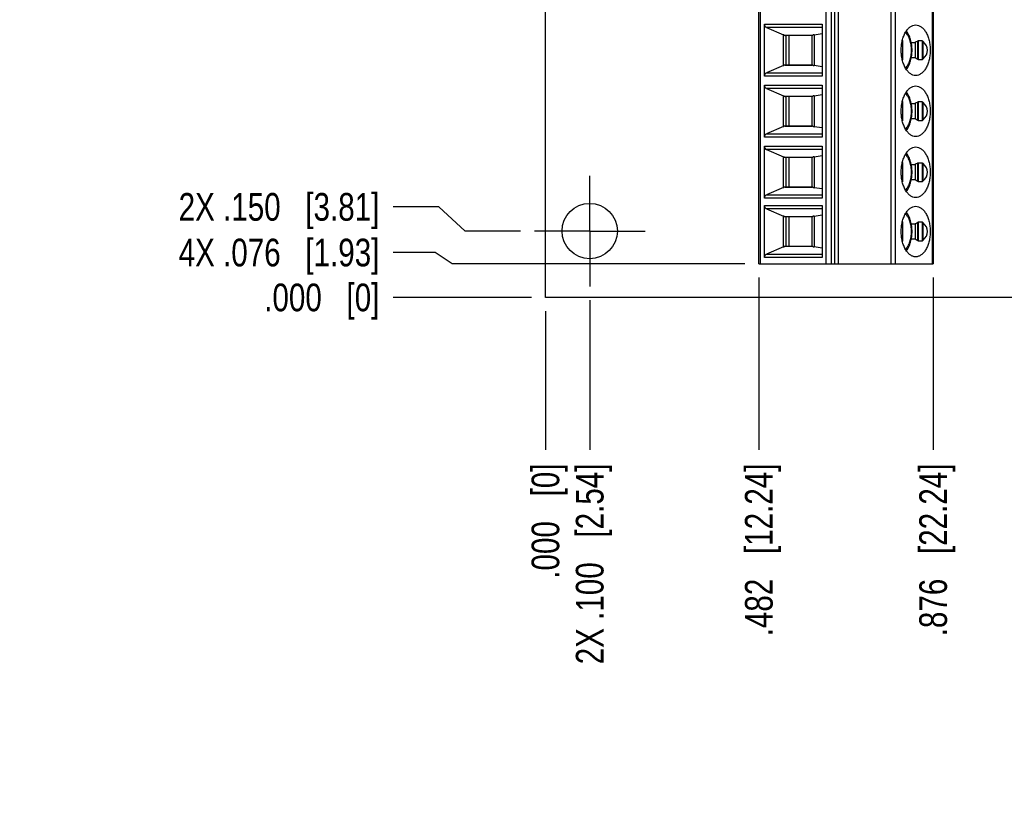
# Model space of a CAD drawing. Header units: inches. Extents: x 0 to 22, y 0 to 17.
# Tile 3 of 20: x 8.7 to 13.1, y 3.6 to 7.1. Entities that reach past the tile are written whole.
import ezdxf

# ---------------------------------------------------------------- set-up
doc = ezdxf.new("R2010")
doc.units = ezdxf.units.IN
doc.header["$LTSCALE"] = 1.21
doc.header["$MEASUREMENT"] = 0
doc.linetypes.add('CENTER', pattern=[0.6, 0.375, -0.075, 0.075, -0.075])
doc.layers.get('0').update_dxf_attribs({"linetype": 'CONTINUOUS'})
doc.layers.add('02___PRT_ALL_AXES', color=7, linetype='CONTINUOUS')
doc.layers.add('DIMENSIONS', color=7, linetype='CONTINUOUS')
doc.styles.get("Standard").update_dxf_attribs({"font": 'txt', "width": 0.8})
doc.dimstyles.new('DIMSTYLE_2', dxfattribs={"dimtxt": 0.125, "dimasz": 0.18, "dimexe": 0.125, "dimexo": 0.0625, "dimgap": 0.03125, "dimtad": 0, "dimtih": 1, "dimtoh": 1, "dimdec": 3, "dimlfac": 0.5, "dimzin": 4, "dimdsep": 46, "dimtxsty": 'STANDARD', "dimblk": '_FILLED', "dimblk1": '_FILLED', "dimblk2": '_FILLED', "dimcen": 0.09, "dimadec": 0, "dimazin": 0, "dimtp": 0.001, "dimtm": 0.001, "dimtfac": 1, "dimtdec": 3, "dimtofl": 0, "dimtmove": 0, "dimatfit": 3, "dimldrblk": '_FILLED', "dimfxl": 1, "dimtolj": 1, "dimtzin": 4, "dimarcsym": 0})

# ---------------------------------------------------------------- blocks, each defined once
blk = doc.blocks.new('*D4')
at = {"layer": 'DIMENSIONS', "color": 2, "linetype": 'CONTINUOUS'}
for p, q in [((10.5721, 6.2697), (10.3659, 6.2697)), ((10.6909, 6.1605), (10.5721, 6.2697)), ((10.9409, 6.1605), (10.6909, 6.1605))]:
    blk.add_line(p, q, dxfattribs=at)
at = {"layer": 'DIMENSIONS', "color": 2, "linetype": 'CONTINUOUS', "insert": (10.3034, 6.3322), "char_height": 0.125, "width": 1.425, "attachment_point": 3, "line_spacing_factor": 0.9}
blk.add_mtext('2X .150{\\Ftxt.shx;\\W1.000000;\\H0.125000; }[3.81]', dxfattribs=at)
blk = doc.blocks.new('_FILLED')
at = {"color": 0, "linetype": 'BYBLOCK'}
blk.add_solid([(0, 0), (-1, 0.174), (-1, -0.174)], dxfattribs=at)
blk = doc.blocks.new('*D5')
at = {"layer": 'DIMENSIONS', "color": 2, "linetype": 'CONTINUOUS'}
blk.add_line((10.9909, 5.8605), (10.3659, 5.8605), dxfattribs=at)
at = {"layer": 'DIMENSIONS', "color": 2, "linetype": 'CONTINUOUS', "insert": (10.3034, 5.923), "char_height": 0.125, "width": 0.825, "attachment_point": 3, "line_spacing_factor": 0.9}
blk.add_mtext('.000{\\Ftxt.shx;\\W1.000000;\\H0.125000; }[0]', dxfattribs=at)
blk = doc.blocks.new('*D6')
at = {"layer": 'DIMENSIONS', "color": 2, "linetype": 'CONTINUOUS'}
for p, q in [((10.5559, 6.0634), (10.3659, 6.0634)), ((10.6319, 6.0126), (10.5559, 6.0634)), ((11.9549, 6.0126), (10.6319, 6.0126))]:
    blk.add_line(p, q, dxfattribs=at)
at = {"layer": 'DIMENSIONS', "color": 2, "linetype": 'CONTINUOUS', "insert": (10.3034, 6.1259), "char_height": 0.125, "width": 1.425, "attachment_point": 3, "line_spacing_factor": 0.9}
blk.add_mtext('4X .076{\\Ftxt.shx;\\W1.000000;\\H0.125000; }[1.93]', dxfattribs=at)
blk = doc.blocks.new('*D7')
at = {"layer": 'DIMENSIONS', "color": 2, "linetype": 'CONTINUOUS'}
blk.add_line((11.4318, 9.1404), (10.3659, 9.1404), dxfattribs=at)
at = {"layer": 'DIMENSIONS', "color": 2, "linetype": 'CONTINUOUS', "insert": (10.3034, 9.2029), "char_height": 0.125, "width": 1.625, "attachment_point": 3, "line_spacing_factor": 0.9}
blk.add_mtext('2X 1.640{\\Ftxt.shx;\\W1.000000;\\H0.125000; }[41.65]', dxfattribs=at)
blk = doc.blocks.new('*D8')
at = {"layer": 'DIMENSIONS', "color": 2, "linetype": 'CONTINUOUS'}
blk.add_line((10.9409, 9.5105), (10.3659, 9.5105), dxfattribs=at)
at = {"layer": 'DIMENSIONS', "color": 2, "linetype": 'CONTINUOUS', "insert": (10.3034, 9.573), "char_height": 0.125, "width": 1.325, "attachment_point": 3, "line_spacing_factor": 0.9}
blk.add_mtext('1.825{\\Ftxt.shx;\\W1.000000;\\H0.125000; }[46.36]', dxfattribs=at)
blk = doc.blocks.new('*D9')
at = {"layer": 'DIMENSIONS', "color": 2, "linetype": 'CONTINUOUS'}
blk.add_line((10.9909, 9.8105), (10.3659, 9.8105), dxfattribs=at)
at = {"layer": 'DIMENSIONS', "color": 2, "linetype": 'CONTINUOUS', "insert": (10.3034, 9.873), "char_height": 0.125, "width": 1.325, "attachment_point": 3, "line_spacing_factor": 0.9}
blk.add_mtext('1.975{\\Ftxt.shx;\\W1.000000;\\H0.125000; }[50.17]', dxfattribs=at)
blk = doc.blocks.new('*D10')
at = {"layer": 'DIMENSIONS', "color": 2, "linetype": 'CONTINUOUS'}
blk.add_line((12.0278, 10.3742), (10.3659, 10.3742), dxfattribs=at)
at = {"layer": 'DIMENSIONS', "color": 2, "linetype": 'CONTINUOUS', "insert": (10.3034, 10.4367), "char_height": 0.125, "width": 1.325, "attachment_point": 3, "line_spacing_factor": 0.9}
blk.add_mtext('2.257{\\Ftxt.shx;\\W1.000000;\\H0.125000; }[57.32]', dxfattribs=at)
blk = doc.blocks.new('*D11')
at = {"layer": 'DIMENSIONS', "color": 2, "linetype": 'CONTINUOUS'}
blk.add_line((11.9617, 8.7685), (10.3659, 8.7685), dxfattribs=at)
at = {"layer": 'DIMENSIONS', "color": 2, "linetype": 'CONTINUOUS', "insert": (10.3034, 8.831), "char_height": 0.125, "width": 1.625, "attachment_point": 3, "line_spacing_factor": 0.9}
blk.add_mtext('4X 1.454{\\Ftxt.shx;\\W1.000000;\\H0.125000; }[36.93]', dxfattribs=at)
blk = doc.blocks.new('*D13')
at = {"layer": 'DIMENSIONS', "color": 2, "linetype": 'CONTINUOUS'}
blk.add_line((11.2534, 5.848), (11.2534, 5.173), dxfattribs=at)
at = {"layer": 'DIMENSIONS', "color": 2, "linetype": 'CONTINUOUS', "insert": (11.1909, 5.1105), "char_height": 0.125, "width": 1.425, "attachment_point": 3, "rotation": 90, "line_spacing_factor": 0.9}
blk.add_mtext('2X .100{\\Ftxt.shx;\\W1.000000;\\H0.125000; }[2.54]', dxfattribs=at)
blk = doc.blocks.new('*D14')
at = {"layer": 'DIMENSIONS', "color": 2, "linetype": 'CONTINUOUS'}
blk.add_line((11.0534, 5.798), (11.0534, 5.173), dxfattribs=at)
at = {"layer": 'DIMENSIONS', "color": 2, "linetype": 'CONTINUOUS', "insert": (10.9909, 5.1105), "char_height": 0.125, "width": 0.825, "attachment_point": 3, "rotation": 90, "line_spacing_factor": 0.9}
blk.add_mtext('.000{\\Ftxt.shx;\\W1.000000;\\H0.125000; }[0]', dxfattribs=at)
blk = doc.blocks.new('*D15')
at = {"layer": 'DIMENSIONS', "color": 2, "linetype": 'CONTINUOUS'}
blk.add_line((12.0174, 5.9501), (12.0174, 5.173), dxfattribs=at)
at = {"layer": 'DIMENSIONS', "color": 2, "linetype": 'CONTINUOUS', "insert": (11.9549, 5.1105), "char_height": 0.125, "width": 1.225, "attachment_point": 3, "rotation": 90, "line_spacing_factor": 0.9}
blk.add_mtext('.482{\\Ftxt.shx;\\W1.000000;\\H0.125000; }[12.24]', dxfattribs=at)
blk = doc.blocks.new('*D16')
at = {"layer": 'DIMENSIONS', "color": 2, "linetype": 'CONTINUOUS'}
blk.add_line((12.8048, 5.9501), (12.8048, 5.173), dxfattribs=at)
at = {"layer": 'DIMENSIONS', "color": 2, "linetype": 'CONTINUOUS', "insert": (12.7423, 5.1105), "char_height": 0.125, "width": 1.225, "attachment_point": 3, "rotation": 90, "line_spacing_factor": 0.9}
blk.add_mtext('.876{\\Ftxt.shx;\\W1.000000;\\H0.125000; }[22.24]', dxfattribs=at)
blk = doc.blocks.new('*D17')
at = {"layer": 'DIMENSIONS', "color": 2, "linetype": 'CONTINUOUS'}
blk.add_line((13.2374, 5.9501), (13.2374, 5.173), dxfattribs=at)
at = {"layer": 'DIMENSIONS', "color": 2, "linetype": 'CONTINUOUS', "insert": (13.1749, 5.1105), "char_height": 0.125, "width": 1.325, "attachment_point": 3, "rotation": 90, "line_spacing_factor": 0.9}
blk.add_mtext('1.092{\\Ftxt.shx;\\W1.000000;\\H0.125000; }[27.74]', dxfattribs=at)
blk = doc.blocks.new('*D18')
at = {"layer": 'DIMENSIONS', "color": 2, "linetype": 'CONTINUOUS'}
blk.add_line((14.0248, 5.9501), (14.0248, 5.173), dxfattribs=at)
at = {"layer": 'DIMENSIONS', "color": 2, "linetype": 'CONTINUOUS', "insert": (13.9623, 5.1105), "char_height": 0.125, "width": 1.325, "attachment_point": 3, "rotation": 90, "line_spacing_factor": 0.9}
blk.add_mtext('1.486{\\Ftxt.shx;\\W1.000000;\\H0.125000; }[37.74]', dxfattribs=at)
blk = doc.blocks.new('*D19')
at = {"layer": 'DIMENSIONS', "color": 2, "linetype": 'CONTINUOUS'}
blk.add_line((14.4574, 5.9501), (14.4574, 5.173), dxfattribs=at)
at = {"layer": 'DIMENSIONS', "color": 2, "linetype": 'CONTINUOUS', "insert": (14.3949, 5.1105), "char_height": 0.125, "width": 1.325, "attachment_point": 3, "rotation": 90, "line_spacing_factor": 0.9}
blk.add_mtext('1.702{\\Ftxt.shx;\\W1.000000;\\H0.125000; }[43.23]', dxfattribs=at)
blk = doc.blocks.new('*D20')
at = {"layer": 'DIMENSIONS', "color": 2, "linetype": 'CONTINUOUS'}
blk.add_line((15.2448, 5.9501), (15.2448, 5.173), dxfattribs=at)
at = {"layer": 'DIMENSIONS', "color": 2, "linetype": 'CONTINUOUS', "insert": (15.1823, 5.1105), "char_height": 0.125, "width": 1.325, "attachment_point": 3, "rotation": 90, "line_spacing_factor": 0.9}
blk.add_mtext('2.096{\\Ftxt.shx;\\W1.000000;\\H0.125000; }[53.23]', dxfattribs=at)
blk = doc.blocks.new('*D21')
at = {"layer": 'DIMENSIONS', "color": 2, "linetype": 'CONTINUOUS'}
blk.add_line((15.6874, 5.9501), (15.6874, 5.173), dxfattribs=at)
at = {"layer": 'DIMENSIONS', "color": 2, "linetype": 'CONTINUOUS', "insert": (15.6249, 5.1105), "char_height": 0.125, "width": 1.325, "attachment_point": 3, "rotation": 90, "line_spacing_factor": 0.9}
blk.add_mtext('2.317{\\Ftxt.shx;\\W1.000000;\\H0.125000; }[58.85]', dxfattribs=at)
blk = doc.blocks.new('*D22')
at = {"layer": 'DIMENSIONS', "color": 2, "linetype": 'CONTINUOUS'}
blk.add_line((16.4748, 5.9501), (16.4748, 5.173), dxfattribs=at)
at = {"layer": 'DIMENSIONS', "color": 2, "linetype": 'CONTINUOUS', "insert": (16.4123, 5.1105), "char_height": 0.125, "width": 1.325, "attachment_point": 3, "rotation": 90, "line_spacing_factor": 0.9}
blk.add_mtext('2.711{\\Ftxt.shx;\\W1.000000;\\H0.125000; }[68.85]', dxfattribs=at)
blk = doc.blocks.new('*D23')
at = {"layer": 'DIMENSIONS', "color": 2, "linetype": 'CONTINUOUS'}
blk.add_line((17.2414, 5.848), (17.2414, 5.173), dxfattribs=at)
at = {"layer": 'DIMENSIONS', "color": 2, "linetype": 'CONTINUOUS', "insert": (17.1789, 5.1105), "char_height": 0.125, "width": 1.625, "attachment_point": 3, "rotation": 90, "line_spacing_factor": 0.9}
blk.add_mtext('2X 3.094{\\Ftxt.shx;\\W1.000000;\\H0.125000; }[78.59]', dxfattribs=at)
blk = doc.blocks.new('*D24')
at = {"layer": 'DIMENSIONS', "color": 2, "linetype": 'CONTINUOUS'}
blk.add_line((17.4414, 5.798), (17.4414, 5.173), dxfattribs=at)
at = {"layer": 'DIMENSIONS', "color": 2, "linetype": 'CONTINUOUS', "insert": (17.3789, 5.1105), "char_height": 0.125, "width": 1.325, "attachment_point": 3, "rotation": 90, "line_spacing_factor": 0.9}
blk.add_mtext('3.194{\\Ftxt.shx;\\W1.000000;\\H0.125000; }[81.13]', dxfattribs=at)

msp = doc.modelspace()

# ---------------------------------------------------------------- linework, layer by layer
at = {"color": 7, "linetype": 'CONTINUOUS'}
for p, q in [((11.0534, 5.8605), (11.0534, 9.8105)), ((12.0174, 6.0126), (12.0174, 8.7685)), ((12.0242, 8.7685), (12.0242, 6.0126)), ((12.3224, 6.0126), (12.3224, 8.7685)), ((12.3444, 8.7685), (12.3444, 6.0126)), ((12.3595, 8.7685), (12.3595, 6.0126)), ((12.3778, 6.0126), (12.3778, 8.7685)), ((12.6155, 6.0126), (12.6155, 8.7685)), ((12.6338, 8.7685), (12.6338, 6.0126)), ((12.802, 6.0126), (12.802, 8.7685)), ((12.8048, 8.7685), (12.8048, 6.0126)), ((12.0424, 6.86), (12.0424, 7.0945)), ((12.0424, 7.0945), (12.3031, 7.0945)), ((12.0514, 7.0797), (12.1294, 7.0466)), ((12.3031, 7.0797), (12.0514, 7.0797)), ((12.3031, 7.0945), (12.3031, 6.86)), ((12.1294, 6.9079), (12.1294, 7.0466)), ((12.1326, 7.0451), (12.2609, 7.0451)), ((12.2587, 7.0441), (12.1365, 7.0441)), ((12.1391, 7.0441), (12.1391, 6.9103)), ((12.153, 7.0441), (12.153, 6.9103)), ((12.2582, 6.9103), (12.2582, 7.0441)), ((12.2674, 7.047), (12.3031, 7.0524)), ((12.2674, 7.047), (12.2674, 6.9074)), ((12.6663, 7.0211), (12.6663, 6.9333)), ((12.706, 7.0123), (12.7241, 7.0123)), ((12.7241, 7.0123), (12.7241, 6.9422)), ((12.7361, 6.9357), (12.7361, 7.0187)), ((12.7363, 7.0187), (12.7367, 7.0188)), ((12.7369, 7.0189), (12.7369, 6.9355)), ((12.7563, 7.0189), (12.7369, 7.0189)), ((12.7563, 6.9355), (12.7563, 7.0189)), ((12.7588, 7.0176), (12.7588, 6.9368)), ((12.7241, 6.9422), (12.7061, 6.9422)), ((12.1294, 6.9079), (12.0514, 6.8747)), ((12.2609, 6.9093), (12.1326, 6.9093)), ((12.1365, 6.9103), (12.2587, 6.9103)), ((12.3031, 6.9021), (12.2674, 6.9074)), ((12.7367, 6.9356), (12.7363, 6.9357)), ((12.7369, 6.9355), (12.7563, 6.9355)), ((12.3031, 6.86), (12.0424, 6.86)), ((12.0514, 6.8747), (12.3031, 6.8747)), ((12.0424, 6.5844), (12.0424, 6.8189)), ((12.0424, 6.8189), (12.3031, 6.8189)), ((12.3031, 6.8189), (12.3031, 6.5844)), ((12.0514, 6.8041), (12.1294, 6.771)), ((12.3031, 6.8041), (12.0514, 6.8041)), ((12.1294, 6.6323), (12.1294, 6.771)), ((12.1326, 6.7695), (12.2609, 6.7695)), ((12.2587, 6.7685), (12.1365, 6.7685)), ((12.1391, 6.7685), (12.1391, 6.6347)), ((12.153, 6.7685), (12.153, 6.6347)), ((12.2582, 6.6347), (12.2582, 6.7685)), ((12.2674, 6.7714), (12.3031, 6.7768)), ((12.2674, 6.7714), (12.2674, 6.6318)), ((12.6663, 6.7455), (12.6663, 6.6577)), ((12.706, 6.7367), (12.7241, 6.7367)), ((12.7241, 6.7367), (12.7241, 6.6666)), ((12.7361, 6.6602), (12.7361, 6.7431)), ((12.7363, 6.7431), (12.7367, 6.7432)), ((12.7369, 6.7433), (12.7369, 6.66)), ((12.7563, 6.7433), (12.7369, 6.7433)), ((12.7563, 6.66), (12.7563, 6.7433)), ((12.7588, 6.7421), (12.7588, 6.6612)), ((12.1294, 6.6323), (12.0514, 6.5991)), ((12.2609, 6.6337), (12.1326, 6.6337)), ((12.1365, 6.6347), (12.2587, 6.6347)), ((12.3031, 6.6265), (12.2674, 6.6318)), ((12.7241, 6.6666), (12.7061, 6.6666)), ((12.7367, 6.66), (12.7363, 6.6601)), ((12.7369, 6.66), (12.7563, 6.66)), ((12.3031, 6.5844), (12.0424, 6.5844)), ((12.0514, 6.5991), (12.3031, 6.5991)), ((12.0424, 6.3088), (12.0424, 6.5433)), ((12.0424, 6.5433), (12.3031, 6.5433)), ((12.3031, 6.5433), (12.3031, 6.3088)), ((12.0514, 6.5285), (12.1294, 6.4954)), ((12.3031, 6.5285), (12.0514, 6.5285)), ((12.1294, 6.3567), (12.1294, 6.4954)), ((12.2674, 6.4959), (12.3031, 6.5012)), ((12.2674, 6.4959), (12.2674, 6.3562)), ((12.1326, 6.4939), (12.2609, 6.4939)), ((12.2587, 6.493), (12.1365, 6.493)), ((12.1391, 6.493), (12.1391, 6.3591)), ((12.153, 6.493), (12.153, 6.3591)), ((12.2582, 6.3591), (12.2582, 6.493)), ((12.6663, 6.4699), (12.6663, 6.3821)), ((12.706, 6.4611), (12.7241, 6.4611)), ((12.7241, 6.4611), (12.7241, 6.391)), ((12.7361, 6.3846), (12.7361, 6.4675)), ((12.7363, 6.4675), (12.7367, 6.4676)), ((12.7563, 6.4677), (12.7369, 6.4677)), ((12.7369, 6.4677), (12.7369, 6.3844)), ((12.7563, 6.3844), (12.7563, 6.4677)), ((12.7588, 6.4665), (12.7588, 6.3856)), ((12.7241, 6.391), (12.7061, 6.391)), ((12.7367, 6.3844), (12.7363, 6.3845)), ((12.7369, 6.3844), (12.7563, 6.3844)), ((12.1294, 6.3567), (12.0514, 6.3235)), ((12.0514, 6.3235), (12.3031, 6.3235)), ((12.2609, 6.3581), (12.1326, 6.3581)), ((12.1365, 6.3591), (12.2587, 6.3591)), ((12.3031, 6.3509), (12.2674, 6.3562)), ((12.3031, 6.3088), (12.0424, 6.3088)), ((12.0424, 6.0411), (12.0424, 6.2756)), ((12.0424, 6.2756), (12.3031, 6.2756)), ((12.3031, 6.2756), (12.3031, 6.0411)), ((12.0514, 6.2608), (12.1294, 6.2277)), ((12.3031, 6.2608), (12.0514, 6.2608)), ((12.1294, 6.089), (12.1294, 6.2277)), ((12.2674, 6.2281), (12.3031, 6.2335)), ((12.2674, 6.2281), (12.2674, 6.0885)), ((12.1326, 6.2262), (12.2609, 6.2262)), ((12.2587, 6.2252), (12.1365, 6.2252)), ((12.1391, 6.2252), (12.1391, 6.0914)), ((12.153, 6.2252), (12.153, 6.0914)), ((12.2582, 6.0914), (12.2582, 6.2252)), ((12.6663, 6.2022), (12.6663, 6.1144)), ((12.706, 6.1934), (12.7241, 6.1934)), ((12.7241, 6.1934), (12.7241, 6.1233)), ((12.7361, 6.1168), (12.7361, 6.1998)), ((12.7363, 6.1998), (12.7367, 6.1999)), ((12.7563, 6.2), (12.7369, 6.2)), ((12.7369, 6.2), (12.7369, 6.1166)), ((12.7563, 6.1166), (12.7563, 6.2)), ((12.7588, 6.1987), (12.7588, 6.1179)), ((12.7241, 6.1233), (12.7061, 6.1233)), ((12.7367, 6.1167), (12.7363, 6.1168)), ((12.7369, 6.1166), (12.7563, 6.1166)), ((12.1294, 6.089), (12.0514, 6.0558)), ((12.0514, 6.0558), (12.3031, 6.0558)), ((12.2609, 6.0904), (12.1326, 6.0904)), ((12.1365, 6.0914), (12.2587, 6.0914)), ((12.3031, 6.0832), (12.2674, 6.0885)), ((12.0174, 6.0126), (12.8048, 6.0126)), ((12.3031, 6.0411), (12.0424, 6.0411)), ((17.4414, 5.8605), (11.0534, 5.8605))]:
    msp.add_line(p, q, dxfattribs=at)
for centre, major_axis, ratio, start_param, end_param in [((12.0561, 7.0945), (0, 0.0157), 0.871723, 1.570796, 2.786887), ((12.1068, 7.0416), (0.0393, -0.0091), 0.289089, 0.924114, 1.027147), ((12.2975, 7.033), (0.0393, -0.0091), 0.289089, 2.510677, 2.832343), ((12.4572, 6.9772), (0.3224, 0), 0.354085, 5.921194, 6.645176), ((12.1068, 6.9129), (0.0393, 0.0091), 0.289089, -1.027147, -0.924114), ((12.2975, 6.9215), (0.0393, 0.0091), 0.289089, -2.832343, -2.510677), ((12.0561, 6.86), (0, 0.0157), 0.871723, 0.354706, 1.570796), ((12.0561, 6.8189), (0, 0.0157), 0.871723, 1.570796, 2.786887), ((12.1068, 6.766), (0.0393, -0.0091), 0.289089, 0.924114, 1.027147), ((12.2975, 6.7574), (0.0393, -0.0091), 0.289089, 2.510677, 2.832343), ((12.4572, 6.7016), (0.3224, 0), 0.354085, 5.921194, 6.645176), ((12.1068, 6.6373), (0.0393, 0.0091), 0.289089, -1.027147, -0.924114), ((12.2975, 6.6459), (0.0393, 0.0091), 0.289089, -2.832343, -2.510677), ((12.0561, 6.5844), (0, 0.0157), 0.871723, 0.354706, 1.570796), ((12.0561, 6.5433), (0, 0.0157), 0.871723, 1.570796, 2.786887), ((12.1068, 6.4904), (0.0393, -0.0091), 0.289089, 0.924114, 1.027147), ((12.2975, 6.4818), (0.0393, -0.0091), 0.289089, 2.510677, 2.832343), ((12.4572, 6.426), (0.3224, 0), 0.354085, 5.921194, 6.645176), ((12.0561, 6.3088), (0, 0.0157), 0.871723, 0.354706, 1.570796), ((12.1068, 6.3617), (0.0393, 0.0091), 0.289089, -1.027147, -0.924114), ((12.2975, 6.3703), (0.0393, 0.0091), 0.289089, -2.832343, -2.510677), ((12.0561, 6.2756), (0, 0.0157), 0.871723, 1.570796, 2.786887), ((12.1068, 6.2227), (0.0393, -0.0091), 0.289089, 0.924114, 1.027147), ((12.2975, 6.2141), (0.0393, -0.0091), 0.289089, 2.510677, 2.832343), ((12.4572, 6.1583), (0.3224, 0), 0.354085, 5.921194, 6.645176), ((12.0561, 6.0411), (0, 0.0157), 0.871723, 0.354706, 1.570796), ((12.1068, 6.094), (0.0393, 0.0091), 0.289089, -1.027147, -0.924114), ((12.2975, 6.1026), (0.0393, 0.0091), 0.289089, -2.832343, -2.510677)]:
    msp.add_ellipse(centre, major_axis=major_axis, ratio=ratio, start_param=start_param, end_param=end_param, dxfattribs=at)
for points, knots in [([(12.6608, 6.9772), (12.6608, 6.9846), (12.6616, 6.9993), (12.6652, 7.0206), (12.6712, 7.0403), (12.6792, 7.0577), (12.689, 7.072), (12.7004, 7.0829), (12.7129, 7.0898), (12.7219, 7.0914), (12.7263, 7.0914)], [0, 0, 0, 0, 0.155465, 0.30703, 0.450905, 0.584191, 0.70493, 0.812793, 0.909652, 1, 1, 1, 1]), ([(12.7263, 7.0914), (12.7306, 7.0914), (12.7396, 7.0898), (12.7521, 7.0829), (12.7635, 7.072), (12.7733, 7.0577), (12.7813, 7.0403), (12.7873, 7.0206), (12.7909, 6.9993), (12.7917, 6.9846), (12.7917, 6.9772)], [0, 0, 0, 0, 0.090348, 0.187207, 0.29507, 0.415809, 0.549095, 0.69297, 0.844535, 1, 1, 1, 1]), ([(12.1326, 7.0451), (12.1329, 7.045), (12.1342, 7.0444), (12.1355, 7.0441), (12.1365, 7.0441)], [0, 0, 0, 0, 0.268502, 1, 1, 1, 1]), ([(12.2587, 7.0441), (12.259, 7.0441), (12.2598, 7.0445), (12.2605, 7.0449), (12.2609, 7.0451)], [0, 0, 0, 0, 0.384839, 1, 1, 1, 1]), ([(12.6806, 6.8962), (12.6849, 6.9006), (12.6926, 6.9116), (12.7007, 6.9311), (12.7058, 6.9534), (12.7075, 6.9772), (12.7058, 7.001), (12.7007, 7.0234), (12.6926, 7.0428), (12.6849, 7.0538), (12.6806, 7.0583)], [0, 0, 0, 0, 0.106936, 0.228445, 0.361199, 0.5, 0.638801, 0.771555, 0.893064, 1, 1, 1, 1]), ([(12.684, 6.891), (12.6883, 6.8964), (12.6959, 6.9088), (12.7038, 6.9298), (12.7087, 6.9529), (12.7103, 6.9772), (12.7087, 7.0015), (12.7038, 7.0246), (12.6959, 7.0456), (12.6883, 7.058), (12.684, 7.0634)], [0, 0, 0, 0, 0.113587, 0.236135, 0.366034, 0.500013, 0.633991, 0.763886, 0.886427, 1, 1, 1, 1]), ([(12.7361, 7.0187), (12.7351, 7.0182), (12.731, 7.0162), (12.727, 7.014), (12.7241, 7.0123)], [0, 0, 0, 0, 0.248502, 1, 1, 1, 1]), ([(12.7563, 7.0189), (12.7565, 7.0189), (12.7575, 7.0187), (12.7583, 7.0181), (12.7588, 7.0176)], [0, 0, 0, 0, 0.232315, 1, 1, 1, 1]), ([(12.7263, 6.863), (12.7219, 6.863), (12.7129, 6.8646), (12.7004, 6.8715), (12.689, 6.8824), (12.6792, 6.8968), (12.6712, 6.9141), (12.6652, 6.9338), (12.6616, 6.9551), (12.6608, 6.9698), (12.6608, 6.9772)], [0, 0, 0, 0, 0.090348, 0.187207, 0.29507, 0.415809, 0.549095, 0.69297, 0.844535, 1, 1, 1, 1]), ([(12.7361, 6.9357), (12.7351, 6.9362), (12.731, 6.9383), (12.727, 6.9404), (12.7241, 6.9422)], [0, 0, 0, 0, 0.248502, 1, 1, 1, 1]), ([(12.7917, 6.9772), (12.7917, 6.9698), (12.7909, 6.9551), (12.7873, 6.9338), (12.7813, 6.9141), (12.7733, 6.8968), (12.7635, 6.8824), (12.7521, 6.8715), (12.7396, 6.8646), (12.7306, 6.863), (12.7263, 6.863)], [0, 0, 0, 0, 0.155465, 0.30703, 0.450905, 0.584191, 0.70493, 0.812793, 0.909652, 1, 1, 1, 1]), ([(12.1365, 6.9103), (12.1362, 6.9103), (12.1348, 6.9102), (12.1335, 6.9097), (12.1326, 6.9093)], [0, 0, 0, 0, 0.233452, 1, 1, 1, 1]), ([(12.2609, 6.9093), (12.2605, 6.9095), (12.2598, 6.9099), (12.259, 6.9103), (12.2587, 6.9103)], [0, 0, 0, 0, 0.615161, 1, 1, 1, 1]), ([(12.7588, 6.9368), (12.7586, 6.9366), (12.7579, 6.936), (12.757, 6.9355), (12.7563, 6.9355)], [0, 0, 0, 0, 0.267563, 1, 1, 1, 1]), ([(12.6608, 6.7016), (12.6608, 6.7091), (12.6616, 6.7238), (12.6652, 6.7451), (12.6712, 6.7647), (12.6792, 6.7821), (12.689, 6.7964), (12.7004, 6.8073), (12.7129, 6.8142), (12.7219, 6.8158), (12.7263, 6.8158)], [0, 0, 0, 0, 0.155465, 0.30703, 0.450905, 0.584191, 0.70493, 0.812793, 0.909652, 1, 1, 1, 1]), ([(12.7263, 6.8158), (12.7306, 6.8158), (12.7396, 6.8142), (12.7521, 6.8073), (12.7635, 6.7964), (12.7733, 6.7821), (12.7813, 6.7647), (12.7873, 6.7451), (12.7909, 6.7238), (12.7917, 6.7091), (12.7917, 6.7016)], [0, 0, 0, 0, 0.090348, 0.187207, 0.29507, 0.415809, 0.549095, 0.69297, 0.844535, 1, 1, 1, 1]), ([(12.1326, 6.7695), (12.1329, 6.7694), (12.1342, 6.7688), (12.1355, 6.7685), (12.1365, 6.7685)], [0, 0, 0, 0, 0.268502, 1, 1, 1, 1]), ([(12.2587, 6.7685), (12.259, 6.7685), (12.2598, 6.7689), (12.2605, 6.7693), (12.2609, 6.7695)], [0, 0, 0, 0, 0.384839, 1, 1, 1, 1]), ([(12.6806, 6.6206), (12.6849, 6.625), (12.6926, 6.636), (12.7007, 6.6555), (12.7058, 6.6778), (12.7075, 6.7016), (12.7058, 6.7254), (12.7007, 6.7478), (12.6926, 6.7672), (12.6849, 6.7782), (12.6806, 6.7827)], [0, 0, 0, 0, 0.106936, 0.228445, 0.361199, 0.5, 0.638801, 0.771555, 0.893064, 1, 1, 1, 1]), ([(12.684, 6.6154), (12.6883, 6.6209), (12.6959, 6.6333), (12.7038, 6.6542), (12.7087, 6.6773), (12.7103, 6.7016), (12.7087, 6.7259), (12.7038, 6.749), (12.6959, 6.77), (12.6883, 6.7824), (12.684, 6.7878)], [0, 0, 0, 0, 0.113587, 0.236135, 0.366034, 0.500013, 0.633991, 0.763886, 0.886427, 1, 1, 1, 1]), ([(12.7361, 6.7431), (12.7351, 6.7426), (12.731, 6.7406), (12.727, 6.7384), (12.7241, 6.7367)], [0, 0, 0, 0, 0.248502, 1, 1, 1, 1]), ([(12.7563, 6.7433), (12.7565, 6.7433), (12.7575, 6.7431), (12.7583, 6.7425), (12.7588, 6.7421)], [0, 0, 0, 0, 0.232315, 1, 1, 1, 1]), ([(12.7263, 6.5874), (12.7219, 6.5874), (12.7129, 6.5891), (12.7004, 6.5959), (12.689, 6.6068), (12.6792, 6.6212), (12.6712, 6.6385), (12.6652, 6.6582), (12.6616, 6.6795), (12.6608, 6.6942), (12.6608, 6.7016)], [0, 0, 0, 0, 0.090348, 0.187207, 0.29507, 0.415809, 0.549095, 0.69297, 0.844535, 1, 1, 1, 1]), ([(12.7917, 6.7016), (12.7917, 6.6942), (12.7909, 6.6795), (12.7873, 6.6582), (12.7813, 6.6385), (12.7733, 6.6212), (12.7635, 6.6068), (12.7521, 6.5959), (12.7396, 6.5891), (12.7306, 6.5874), (12.7263, 6.5874)], [0, 0, 0, 0, 0.155465, 0.30703, 0.450905, 0.584191, 0.70493, 0.812793, 0.909652, 1, 1, 1, 1]), ([(12.1365, 6.6347), (12.1362, 6.6347), (12.1348, 6.6346), (12.1335, 6.6342), (12.1326, 6.6337)], [0, 0, 0, 0, 0.233452, 1, 1, 1, 1]), ([(12.2609, 6.6337), (12.2605, 6.634), (12.2598, 6.6343), (12.259, 6.6347), (12.2587, 6.6347)], [0, 0, 0, 0, 0.615161, 1, 1, 1, 1]), ([(12.7361, 6.6602), (12.7351, 6.6606), (12.731, 6.6627), (12.727, 6.6648), (12.7241, 6.6666)], [0, 0, 0, 0, 0.248502, 1, 1, 1, 1]), ([(12.7588, 6.6612), (12.7586, 6.661), (12.7579, 6.6604), (12.757, 6.66), (12.7563, 6.66)], [0, 0, 0, 0, 0.267563, 1, 1, 1, 1]), ([(12.6608, 6.426), (12.6608, 6.4335), (12.6616, 6.4482), (12.6652, 6.4695), (12.6712, 6.4891), (12.6792, 6.5065), (12.689, 6.5209), (12.7004, 6.5317), (12.7129, 6.5386), (12.7219, 6.5402), (12.7263, 6.5402)], [0, 0, 0, 0, 0.155465, 0.30703, 0.450905, 0.584191, 0.70493, 0.812793, 0.909652, 1, 1, 1, 1]), ([(12.7263, 6.5402), (12.7306, 6.5402), (12.7396, 6.5386), (12.7521, 6.5317), (12.7635, 6.5209), (12.7733, 6.5065), (12.7813, 6.4891), (12.7873, 6.4695), (12.7909, 6.4482), (12.7917, 6.4335), (12.7917, 6.426)], [0, 0, 0, 0, 0.090348, 0.187207, 0.29507, 0.415809, 0.549095, 0.69297, 0.844535, 1, 1, 1, 1]), ([(12.6806, 6.345), (12.6849, 6.3495), (12.6926, 6.3605), (12.7007, 6.3799), (12.7058, 6.4022), (12.7075, 6.426), (12.7058, 6.4499), (12.7007, 6.4722), (12.6926, 6.4916), (12.6849, 6.5026), (12.6806, 6.5071)], [0, 0, 0, 0, 0.106936, 0.228445, 0.361199, 0.5, 0.638801, 0.771555, 0.893064, 1, 1, 1, 1]), ([(12.684, 6.3398), (12.6883, 6.3453), (12.6959, 6.3577), (12.7038, 6.3786), (12.7087, 6.4018), (12.7103, 6.426), (12.7087, 6.4503), (12.7038, 6.4734), (12.6959, 6.4944), (12.6883, 6.5068), (12.684, 6.5122)], [0, 0, 0, 0, 0.113587, 0.236135, 0.366034, 0.500013, 0.633991, 0.763886, 0.886427, 1, 1, 1, 1]), ([(12.1365, 6.493), (12.1362, 6.493), (12.1348, 6.4931), (12.1335, 6.4935), (12.1326, 6.4939)], [0, 0, 0, 0, 0.233454, 1, 1, 1, 1]), ([(12.2587, 6.493), (12.259, 6.493), (12.2598, 6.4933), (12.2605, 6.4937), (12.2609, 6.4939)], [0, 0, 0, 0, 0.384839, 1, 1, 1, 1]), ([(12.7361, 6.4675), (12.7351, 6.467), (12.731, 6.465), (12.727, 6.4628), (12.7241, 6.4611)], [0, 0, 0, 0, 0.248502, 1, 1, 1, 1]), ([(12.7563, 6.4677), (12.7565, 6.4677), (12.7575, 6.4675), (12.7583, 6.467), (12.7588, 6.4665)], [0, 0, 0, 0, 0.232315, 1, 1, 1, 1]), ([(12.7263, 6.3119), (12.7219, 6.3119), (12.7129, 6.3135), (12.7004, 6.3203), (12.689, 6.3312), (12.6792, 6.3456), (12.6712, 6.3629), (12.6652, 6.3826), (12.6616, 6.4039), (12.6608, 6.4186), (12.6608, 6.426)], [0, 0, 0, 0, 0.090348, 0.187207, 0.29507, 0.415809, 0.549095, 0.69297, 0.844535, 1, 1, 1, 1]), ([(12.7917, 6.426), (12.7917, 6.4186), (12.7909, 6.4039), (12.7873, 6.3826), (12.7813, 6.3629), (12.7733, 6.3456), (12.7635, 6.3312), (12.7521, 6.3203), (12.7396, 6.3135), (12.7306, 6.3119), (12.7263, 6.3119)], [0, 0, 0, 0, 0.155465, 0.30703, 0.450905, 0.584191, 0.70493, 0.812793, 0.909652, 1, 1, 1, 1]), ([(12.7361, 6.3846), (12.7351, 6.3851), (12.731, 6.3871), (12.727, 6.3893), (12.7241, 6.391)], [0, 0, 0, 0, 0.248502, 1, 1, 1, 1]), ([(12.7588, 6.3856), (12.7586, 6.3854), (12.7579, 6.3848), (12.757, 6.3844), (12.7563, 6.3844)], [0, 0, 0, 0, 0.267563, 1, 1, 1, 1]), ([(12.1365, 6.3591), (12.1362, 6.3591), (12.1348, 6.359), (12.1335, 6.3586), (12.1326, 6.3581)], [0, 0, 0, 0, 0.233452, 1, 1, 1, 1]), ([(12.2609, 6.3581), (12.2605, 6.3584), (12.2598, 6.3587), (12.259, 6.3591), (12.2587, 6.3591)], [0, 0, 0, 0, 0.615161, 1, 1, 1, 1]), ([(12.6608, 6.1583), (12.6608, 6.1657), (12.6616, 6.1804), (12.6652, 6.2017), (12.6712, 6.2214), (12.6792, 6.2388), (12.689, 6.2531), (12.7004, 6.264), (12.7129, 6.2709), (12.7219, 6.2725), (12.7263, 6.2725)], [0, 0, 0, 0, 0.155465, 0.30703, 0.450905, 0.584191, 0.70493, 0.812793, 0.909652, 1, 1, 1, 1]), ([(12.7263, 6.2725), (12.7306, 6.2725), (12.7396, 6.2709), (12.7521, 6.264), (12.7635, 6.2531), (12.7733, 6.2388), (12.7813, 6.2214), (12.7873, 6.2017), (12.7909, 6.1804), (12.7917, 6.1657), (12.7917, 6.1583)], [0, 0, 0, 0, 0.090348, 0.187207, 0.29507, 0.415809, 0.549095, 0.69297, 0.844535, 1, 1, 1, 1]), ([(12.6806, 6.0773), (12.6849, 6.0817), (12.6926, 6.0927), (12.7007, 6.1122), (12.7058, 6.1345), (12.7075, 6.1583), (12.7058, 6.1821), (12.7007, 6.2045), (12.6926, 6.2239), (12.6849, 6.2349), (12.6806, 6.2394)], [0, 0, 0, 0, 0.106936, 0.228445, 0.361199, 0.5, 0.638801, 0.771555, 0.893064, 1, 1, 1, 1]), ([(12.684, 6.0721), (12.6883, 6.0775), (12.6959, 6.0899), (12.7038, 6.1109), (12.7087, 6.134), (12.7103, 6.1583), (12.7087, 6.1826), (12.7038, 6.2057), (12.6959, 6.2267), (12.6883, 6.2391), (12.684, 6.2445)], [0, 0, 0, 0, 0.113587, 0.236135, 0.366034, 0.500013, 0.633991, 0.763886, 0.886427, 1, 1, 1, 1]), ([(12.1365, 6.2252), (12.1362, 6.2252), (12.1348, 6.2253), (12.1335, 6.2258), (12.1326, 6.2262)], [0, 0, 0, 0, 0.233454, 1, 1, 1, 1]), ([(12.2609, 6.2262), (12.2605, 6.226), (12.2598, 6.2256), (12.259, 6.2252), (12.2587, 6.2252)], [0, 0, 0, 0, 0.615164, 1, 1, 1, 1]), ([(12.7241, 6.1934), (12.7251, 6.1939), (12.729, 6.1962), (12.733, 6.1983), (12.7361, 6.1998)], [0, 0, 0, 0, 0.251683, 1, 1, 1, 1]), ([(12.7563, 6.2), (12.7565, 6.2), (12.7575, 6.1998), (12.7583, 6.1992), (12.7588, 6.1987)], [0, 0, 0, 0, 0.232315, 1, 1, 1, 1]), ([(12.7263, 6.0441), (12.7219, 6.0441), (12.7129, 6.0457), (12.7004, 6.0526), (12.689, 6.0635), (12.6792, 6.0779), (12.6712, 6.0952), (12.6652, 6.1149), (12.6616, 6.1362), (12.6608, 6.1509), (12.6608, 6.1583)], [0, 0, 0, 0, 0.090348, 0.187207, 0.29507, 0.415809, 0.549095, 0.69297, 0.844535, 1, 1, 1, 1]), ([(12.7917, 6.1583), (12.7917, 6.1509), (12.7909, 6.1362), (12.7873, 6.1149), (12.7813, 6.0952), (12.7733, 6.0779), (12.7635, 6.0635), (12.7521, 6.0526), (12.7396, 6.0457), (12.7306, 6.0441), (12.7263, 6.0441)], [0, 0, 0, 0, 0.155465, 0.30703, 0.450905, 0.584191, 0.70493, 0.812793, 0.909652, 1, 1, 1, 1]), ([(12.7361, 6.1168), (12.7351, 6.1173), (12.731, 6.1194), (12.727, 6.1215), (12.7241, 6.1233)], [0, 0, 0, 0, 0.248502, 1, 1, 1, 1]), ([(12.7588, 6.1179), (12.7586, 6.1177), (12.7579, 6.1171), (12.757, 6.1166), (12.7563, 6.1166)], [0, 0, 0, 0, 0.267563, 1, 1, 1, 1]), ([(12.1326, 6.0904), (12.1329, 6.0906), (12.1342, 6.0911), (12.1355, 6.0914), (12.1365, 6.0914)], [0, 0, 0, 0, 0.268501, 1, 1, 1, 1]), ([(12.2609, 6.0904), (12.2605, 6.0907), (12.2598, 6.091), (12.259, 6.0914), (12.2587, 6.0914)], [0, 0, 0, 0, 0.615161, 1, 1, 1, 1])]:
    msp.add_open_spline(points, degree=3, knots=knots, dxfattribs=at)
at = {"layer": '02___PRT_ALL_AXES', "color": 7, "linetype": 'CENTER'}
for q in [(11.2534, 6.4105), (11.0034, 6.1605), (11.2534, 5.9105), (11.5034, 6.1605)]:
    msp.add_line((11.2534, 6.1605), q, dxfattribs=at)
at = {"layer": '02___PRT_ALL_AXES', "color": 7, "linetype": 'CONTINUOUS'}
msp.add_circle((11.2534, 6.1605), 0.125, dxfattribs=at)

# ---------------------------------------------------------------- dimensions: what is measured, and where the dimension line sits
at = {"layer": 'DIMENSIONS', "color": 2, "linetype": 'CONTINUOUS'}
for feature_location, offset, dtype, origin, picture, middle in [((12.0278, 10.3742), (-1.6619, 0), 0, (12.0903, 5.8605), '*D10', (9.6409, 10.3742)), ((10.9909, 9.8105), (-0.625, 0), 0, (11.0534, 5.8605), '*D9', (9.6409, 9.8105)), ((10.9409, 9.5105), (-0.575, 0), 0, (11.0034, 5.8605), '*D8', (9.6409, 9.5105)), ((12.0174, 5.9501), (0, -0.7771), 1, (11.0534, 6.0126), '*D15', (12.0174, 4.498)), ((12.8048, 5.9501), (0, -0.7771), 1, (11.0534, 6.0126), '*D16', (12.8048, 4.498)), ((13.2374, 5.9501), (0, -0.7771), 1, (11.0534, 6.0126), '*D17', (13.2374, 4.448)), ((14.0248, 5.9501), (0, -0.7771), 1, (11.0534, 6.0126), '*D18', (14.0248, 4.448)), ((14.4574, 5.9501), (0, -0.7771), 1, (11.0534, 6.0126), '*D19', (14.4574, 4.448)), ((15.2448, 5.9501), (0, -0.7771), 1, (11.0534, 6.0126), '*D20', (15.2448, 4.448)), ((15.6874, 5.9501), (0, -0.7771), 1, (11.0534, 6.0126), '*D21', (15.6874, 4.448)), ((16.4748, 5.9501), (0, -0.7771), 1, (11.0534, 6.0126), '*D22', (16.4748, 4.448)), ((10.9909408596, 5.8605495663), (-0.625, 0), 0, (11.0534408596, 5.8605495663), '*D5', (9.8909408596, 5.8605495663)), ((11.0534408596, 5.7980495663), (0, -0.625), 1, (11.0534408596, 5.8605495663), '*D14', (11.0534408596, 4.6980495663)), ((17.4414, 5.798), (0, -0.625), 1, (11.0534, 5.8605), '*D24', (17.4414, 4.448))]:
    dim = msp.add_ordinate_dim(feature_location=feature_location, offset=offset, dtype=dtype, origin=origin, dimstyle='DIMSTYLE_2', dxfattribs=at)
    dim.commit()
    dim.dimension.update_dxf_attribs({"geometry": picture, "text_midpoint": middle})
for feature_location, offset, dtype, origin, text, picture, middle in [((11.4318, 9.1404), (-1.0659, 0), 0, (11.4943, 5.8605), '2X <>', '*D7', (9.4909, 9.1404)), ((11.9617, 8.7685), (-1.5957, 0), 0, (12.0242, 5.8605), '4X <>', '*D11', (9.4909, 8.7685)), ((10.9409, 6.1605), (-0.575, 0.1092), 0, (11.0534, 5.8605), '2X <>', '*D4', (9.5909, 6.2697)), ((11.9549, 6.0126), (-1.589, 0.0508), 0, (12.0174, 5.8605), '4X <>', '*D6', (9.5909, 6.0634)), ((17.2414, 5.848), (0, -0.675), 1, (11.0534, 5.9105), '2X <>', '*D23', (17.2414, 4.298)), ((11.2534, 5.848), (0, -0.675), 1, (11.0534, 5.8605), '2X <>', '*D13', (11.2534, 4.398))]:
    dim = msp.add_ordinate_dim(feature_location=feature_location, offset=offset, dtype=dtype, origin=origin, text=text, dimstyle='DIMSTYLE_2', dxfattribs=at)
    dim.commit()
    dim.dimension.update_dxf_attribs({"geometry": picture, "text_midpoint": middle})

doc.saveas('drawing.dxf')
